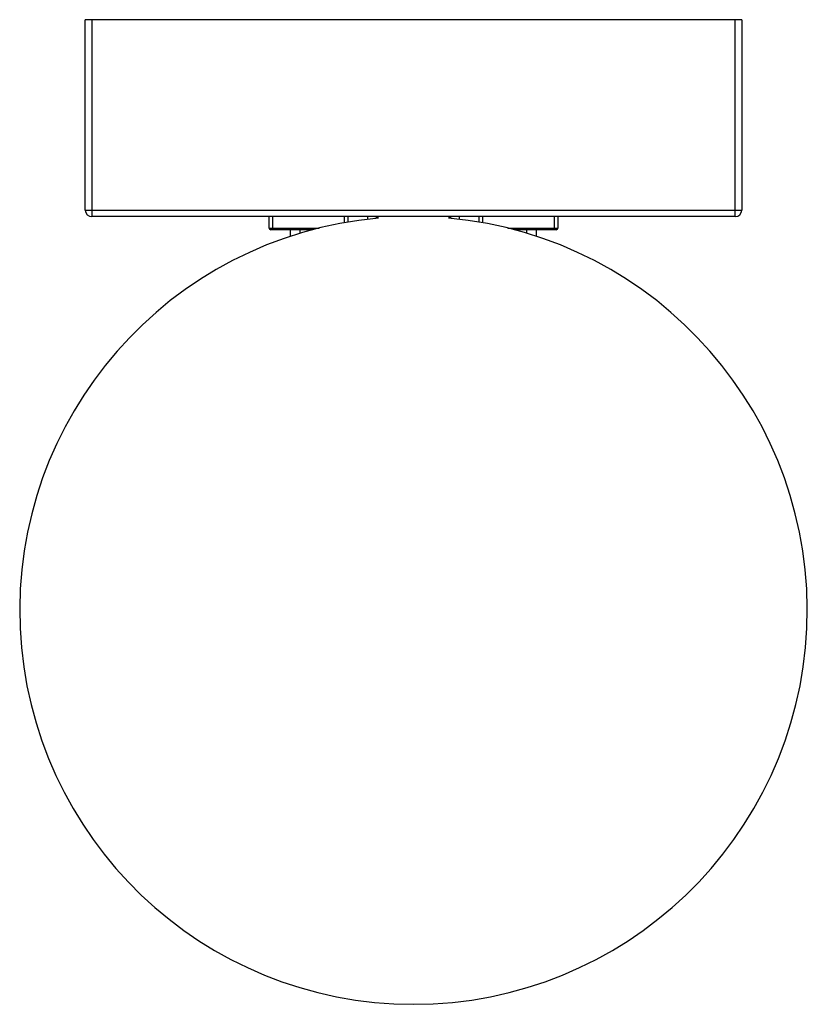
# Paper-space layout '_Superior' of a CAD drawing. Header units: millimetres. Extents: x -79 to 41, y -335 to -185.
import ezdxf

# ---------------------------------------------------------------- set-up
doc = ezdxf.new("R2010")
doc.units = ezdxf.units.MM

psp = doc.layouts.new('_Superior')

# ---------------------------------------------------------------- linework, layer by layer
at = {"color": 7, "linetype": 'Continuous', "lineweight": 25}
for p, q in [((-69.05, -214), (-69.05, -185)), ((30.95, -185), (-69.05, -185)), ((-68.05, -185), (-68.05, -215)), ((29.95, -215), (29.95, -185)), ((30.95, -185), (30.95, -214)), ((-69.05, -214), (30.95, -214)), ((29.95, -215), (-68.05, -215)), ((-41.05, -216.75), (-41.05, -215)), ((-40.55, -215), (-40.55, -217)), ((-29.05, -215), (-29.05, -215.84)), ((-26.05, -215), (-26.05, -215.41)), ((-12.05, -215.41), (-12.05, -215)), ((-9.05, -215.84), (-9.05, -215)), ((2.45, -217), (2.45, -215)), ((2.95, -215), (2.95, -216.75)), ((-41.05, -216.75), (-33.44, -216.75)), ((-34.41, -217), (-40.8, -217)), ((-37.8, -218), (-37.8, -217)), ((-4.67, -216.75), (2.95, -216.75)), ((2.7, -217), (-3.69, -217)), ((-0.3, -218), (-0.3, -217))]:
    psp.add_line(p, q, dxfattribs=at)
at = {"color": 8, "linetype": 'Continuous', "lineweight": 25}
for p, q in [((-29.55, -215.93), (-29.55, -215)), ((-8.55, -215), (-8.55, -215.93)), ((-36.3, -217.53), (-36.3, -217)), ((-1.8, -217.53), (-1.8, -217))]:
    psp.add_line(p, q, dxfattribs=at)
at = {"color": 7, "linetype": 'Continuous', "lineweight": 25}
for centre, radius, start, end in [((-68.05, -214), 1, 180, 270), ((29.95, -214), 1, 270, 0), ((-19.05, -275), 60, 95.1168, 84.8832), ((-25.05, -216), 1, 49.5438, 90), ((-13.05, -216), 1, 90, 130.4562), ((-40.8, -216.75), 0.25, 180, 270), ((2.7, -216.75), 0.25, 270, 0)]:
    psp.add_arc(centre, radius, start, end, dxfattribs=at)

doc.saveas('drawing.dxf')
